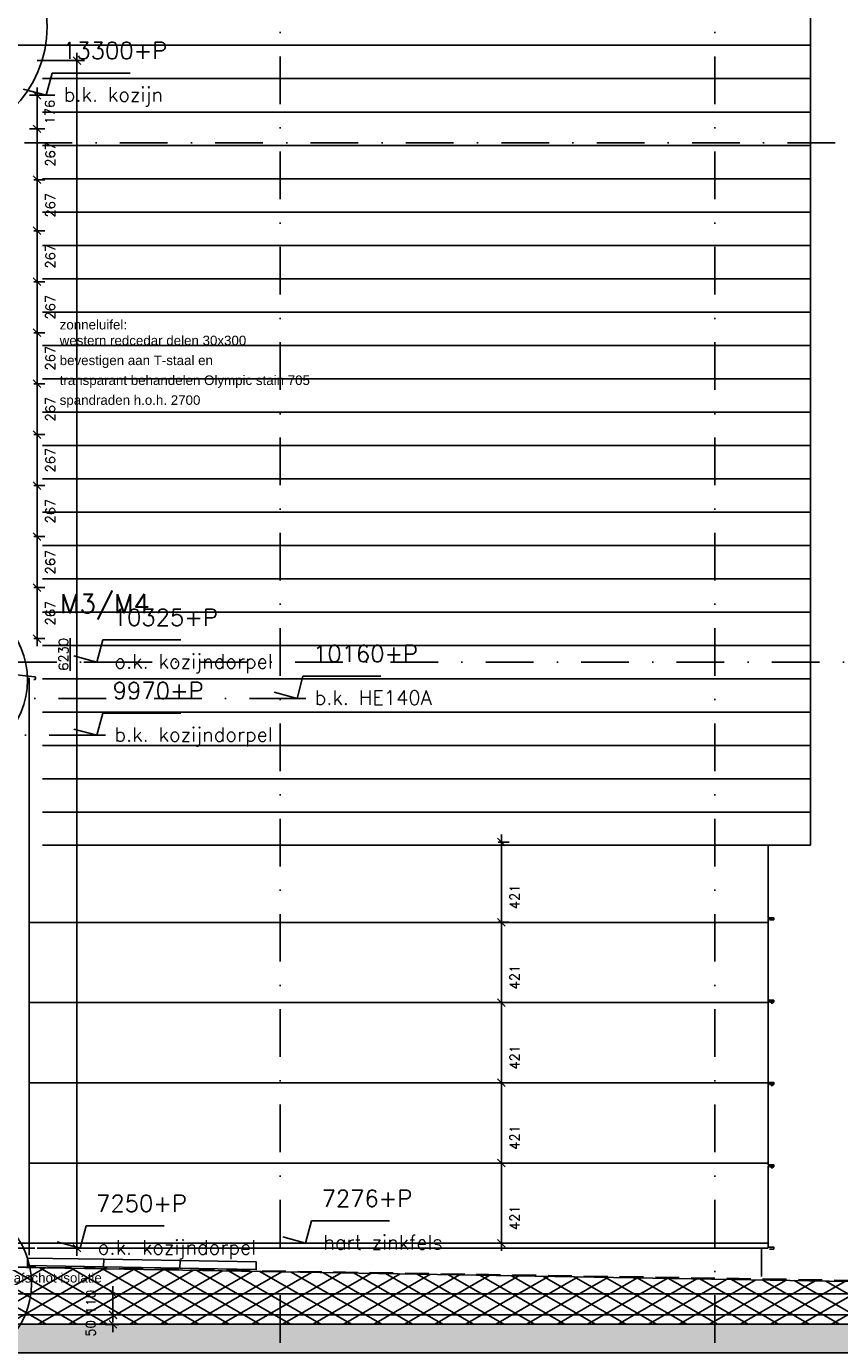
# Model space of a CAD drawing. Extents: x 0 to 316966, y 0 to 192112.
# Tile 35 of 54: x 169339 to 173603, y 99184 to 106107. Entities that reach past the tile are written whole.
import ezdxf

# ---------------------------------------------------------------- set-up
doc = ezdxf.new("R2010")
doc.units = 0
doc.header["$LTSCALE"] = 20
doc.header["$MEASUREMENT"] = 0
doc.header["$PDSIZE"] = -1
for name, pattern in [('DASHDOT', [25, 12.5, -6.25, 0, -6.25]), ('DD1', [2.66667, 1.66667, -0.5, 0, -0.5]), ('HIDDEN', [9.375, 6.25, -3.125])]:
    doc.linetypes.add(name, pattern=pattern)
doc.layers.get('0').update_dxf_attribs({"linetype": 'CONTINUOUS'})
doc.layers.get('DEFPOINTS').update_dxf_attribs({"linetype": 'CONTINUOUS'})
for name, color, linetype in [('_DETAILNUMMERS', 4, 'CONTINUOUS'), ('_DETAILNUMMERSTEKST', 4, 'CONTINUOUS'), ('A--01A1_ACEER', 1, 'CONTINUOUS'), ('A--A21--_F-23-', 9, 'CONTINUOUS'), ('A--L13DC4_VLOEREN', 4, 'HIDDEN'), ('A--L21--', 3, 'CONTINUOUS'), ('A--L21--_F-23-', 4, 'CONTINUOUS'), ('A--L21D1_BUITENWAND', 1, 'CONTINUOUS'), ('A--L21D2_BUITENWAND', 2, 'CONTINUOUS'), ('A--L31D1_BUITENKOZIJN', 1, 'CONTINUOUS'), ('A--M$1A-_F123-', 1, 'CONTINUOUS'), ('A--M01A1_MAATVOERING', 1, 'CONTINUOUS'), ('A--M01B1_HOOGTE_MAATV', 1, 'CONTINUOUS'), ('A--M1$A-_F123-', 1, 'CONTINUOUS'), ('A--T$1A-_F123_20', 1, 'CONTINUOUS'), ('A--T01B2_HOOGTE_MAATV', 2, 'CONTINUOUS'), ('A--T01B3_HOOGTE_MAATV', 3, 'CONTINUOUS'), ('STRAMIEN', 8, 'DD1')]:
    doc.layers.add(name, color=color, linetype=linetype)
doc.styles.add('ALFA-0_25', font='ROMANS')
doc.styles.add('EB1', font='ARIAL.TTF')
doc.styles.add('EB2', font='ARIAL.TTF')
doc.styles.add('HIEMSTRA', font='romans.shx')
doc.styles.add('HOOGTEXT', font='ROMANS.shx', dxfattribs={"height": 2.5})
doc.dimstyles.new('STANDARD$0', dxfattribs={"dimscale": 50, "dimtxt": 2.5, "dimasz": 2, "dimexe": 2, "dimexo": 0, "dimgap": 2, "dimtad": 1, "dimdec": 0, "dimzin": 0, "dimdsep": 46, "dimtxsty": 'ALFA-0_25', "dimblk1": 'OBLIQUE', "dimblk2": 'OBLIQUE', "dimsah": 1, "dimcen": -3, "dimdle": 2, "dimclrd": 1, "dimclre": 1, "dimclrt": 2, "dimadec": 0, "dimazin": 0, "dimtfac": 0.666667, "dimtofl": 0, "dimtmove": 2, "dimatfit": 3, "dimldrblk": 'OBLIQUE', "dimfxl": 0, "dimtvp": 0.833333, "dimtolj": 1, "dimtzin": 0, "dimarcsym": 0})

# ---------------------------------------------------------------- blocks, each defined once
blk = doc.blocks.new('HOOGTEP')
at = {"layer": 'A--M01A1_MAATVOERING'}
for p, q in [((0, 0), (0.62, 2.33)), ((0.62, 2.33), (8.79, 2.33)), ((-2.41, 0.65), (0, 0))]:
    blk.add_line(p, q, dxfattribs=at)
at = {"layer": 'A--M01B1_HOOGTE_MAATV'}
blk.add_line((-1.38, 0), (0.91, 0), dxfattribs=at)
at = {"layer": 'A--T01B2_HOOGTE_MAATV', "style": 'HOOGTEXT', "flags": 4}
blk.add_attdef('TEKST', (1.84, -0.67), '', height=1.5, dxfattribs=at)
at = {"layer": 'A--T01B3_HOOGTE_MAATV', "style": 'HOOGTEXT', "flags": 4}
blk.add_attdef('HOOGTE', (1.67, 3.82), '', height=1.75, dxfattribs=at)
blk = doc.blocks.new('_OBLIQUE')
at = {"color": 0, "linetype": 'ByBlock'}
blk.add_line((-0.5, -0.5), (0.5, 0.5), dxfattribs=at)
blk = doc.blocks.new('*D278')
at = {"layer": 'A--M1$A-_F123-', "color": 1, "lineweight": -2}
for p, q in [((169378.1, 105034.7), (169434.8, 105034.7)), ((169394.8, 105074.7), (169394.8, 104727.2)), ((169378.2, 104767.2), (169434.8, 104767.2))]:
    blk.add_line(p, q, dxfattribs=at)
at = {"layer": 'DEFPOINTS', "color": 0}
for p in [(169378.1, 105034.7), (169378.2, 104767.2), (169394.8, 104767.2)]:
    blk.add_point(p, dxfattribs=at)
at = {"layer": 'A--M1$A-_F123-', "color": 1, "lineweight": -2, "xscale": 40, "yscale": 40, "zscale": 40}
for p, rotation in [((169394.8, 105034.7), 90), ((169394.8, 104767.2), 270)]:
    blk.add_blockref('_OBLIQUE', p, dxfattribs=dict(at, rotation=rotation))
at = {"layer": 'A--M1$A-_F123-', "color": 2, "insert": (169464.5, 104900.9), "char_height": 50, "attachment_point": 5, "rotation": 90, "style": 'ALFA-0_25'}
blk.add_mtext('\\A1;267', dxfattribs=at)
blk = doc.blocks.new('*D279')
at = {"layer": 'A--M1$A-_F123-', "color": 1, "lineweight": -2}
for p, q in [((169378.2, 104767.2), (169434.8, 104767.2)), ((169394.8, 104459.7), (169394.8, 104807.2)), ((169378.1, 104499.7), (169434.8, 104499.7))]:
    blk.add_line(p, q, dxfattribs=at)
at = {"layer": 'DEFPOINTS', "color": 0}
for p in [(169378.2, 104767.2), (169394.8, 104767.2), (169378.1, 104499.7)]:
    blk.add_point(p, dxfattribs=at)
at = {"layer": 'A--M1$A-_F123-', "color": 1, "lineweight": -2, "xscale": 40, "yscale": 40, "zscale": 40}
for p, rotation in [((169394.8, 104767.2), 90), ((169394.8, 104499.7), 270)]:
    blk.add_blockref('_OBLIQUE', p, dxfattribs=dict(at, rotation=rotation))
at = {"layer": 'A--M1$A-_F123-', "color": 2, "insert": (169464.5, 104633.4), "char_height": 50, "attachment_point": 5, "rotation": 90, "style": 'ALFA-0_25'}
blk.add_mtext('\\A1;267', dxfattribs=at)
blk = doc.blocks.new('*D280')
at = {"layer": 'A--M1$A-_F123-', "color": 1, "lineweight": -2}
for p, q in [((169378.1, 104499.7), (169434.8, 104499.7)), ((169394.8, 104539.7), (169394.8, 104192.2)), ((169378.2, 104232.2), (169434.8, 104232.2))]:
    blk.add_line(p, q, dxfattribs=at)
at = {"layer": 'DEFPOINTS', "color": 0}
for p in [(169378.1, 104499.7), (169378.2, 104232.2), (169394.8, 104232.2)]:
    blk.add_point(p, dxfattribs=at)
at = {"layer": 'A--M1$A-_F123-', "color": 1, "lineweight": -2, "xscale": 40, "yscale": 40, "zscale": 40}
for p, rotation in [((169394.8, 104499.7), 90), ((169394.8, 104232.2), 270)]:
    blk.add_blockref('_OBLIQUE', p, dxfattribs=dict(at, rotation=rotation))
at = {"layer": 'A--M1$A-_F123-', "color": 2, "insert": (169464.5, 104365.9), "char_height": 50, "attachment_point": 5, "rotation": 90, "style": 'ALFA-0_25'}
blk.add_mtext('\\A1;267', dxfattribs=at)
blk = doc.blocks.new('*D281')
at = {"layer": 'A--M1$A-_F123-', "color": 1, "lineweight": -2}
for p, q in [((169394.8, 103924.7), (169394.8, 104272.2)), ((169378.2, 104232.2), (169434.8, 104232.2)), ((169378.1, 103964.7), (169434.8, 103964.7))]:
    blk.add_line(p, q, dxfattribs=at)
at = {"layer": 'DEFPOINTS', "color": 0}
for p in [(169378.2, 104232.2), (169394.8, 104232.2), (169378.1, 103964.7)]:
    blk.add_point(p, dxfattribs=at)
at = {"layer": 'A--M1$A-_F123-', "color": 1, "lineweight": -2, "xscale": 40, "yscale": 40, "zscale": 40}
for p, rotation in [((169394.8, 104232.2), 90), ((169394.8, 103964.7), 270)]:
    blk.add_blockref('_OBLIQUE', p, dxfattribs=dict(at, rotation=rotation))
at = {"layer": 'A--M1$A-_F123-', "color": 2, "insert": (169464.5, 104098.4), "char_height": 50, "attachment_point": 5, "rotation": 90, "style": 'ALFA-0_25'}
blk.add_mtext('\\A1;267', dxfattribs=at)
blk = doc.blocks.new('*D282')
at = {"layer": 'A--M1$A-_F123-', "color": 1, "lineweight": -2}
for p, q in [((169394.8, 104004.7), (169394.8, 103657.2)), ((169378.1, 103964.7), (169434.8, 103964.7)), ((169378.2, 103697.2), (169434.8, 103697.2))]:
    blk.add_line(p, q, dxfattribs=at)
at = {"layer": 'DEFPOINTS', "color": 0}
for p in [(169378.1, 103964.7), (169378.2, 103697.2), (169394.8, 103697.2)]:
    blk.add_point(p, dxfattribs=at)
at = {"layer": 'A--M1$A-_F123-', "color": 1, "lineweight": -2, "xscale": 40, "yscale": 40, "zscale": 40}
for p, rotation in [((169394.8, 103964.7), 90), ((169394.8, 103697.2), 270)]:
    blk.add_blockref('_OBLIQUE', p, dxfattribs=dict(at, rotation=rotation))
at = {"layer": 'A--M1$A-_F123-', "color": 2, "insert": (169464.5, 103830.9), "char_height": 50, "attachment_point": 5, "rotation": 90, "style": 'ALFA-0_25'}
blk.add_mtext('\\A1;267', dxfattribs=at)
blk = doc.blocks.new('*D283')
at = {"layer": 'A--M1$A-_F123-', "color": 1, "lineweight": -2}
for p, q in [((169378.2, 103162.2), (169434.8, 103162.2)), ((169394.8, 102854.7), (169394.8, 103202.2)), ((169378.1, 102894.7), (169434.8, 102894.7))]:
    blk.add_line(p, q, dxfattribs=at)
at = {"layer": 'DEFPOINTS', "color": 0}
for p in [(169378.2, 103162.2), (169394.8, 103162.2), (169378.1, 102894.7)]:
    blk.add_point(p, dxfattribs=at)
at = {"layer": 'A--M1$A-_F123-', "color": 1, "lineweight": -2, "xscale": 40, "yscale": 40, "zscale": 40}
for p, rotation in [((169394.8, 103162.2), 90), ((169394.8, 102894.7), 270)]:
    blk.add_blockref('_OBLIQUE', p, dxfattribs=dict(at, rotation=rotation))
at = {"layer": 'A--M1$A-_F123-', "color": 2, "insert": (169464.5, 103028.4), "char_height": 50, "attachment_point": 5, "rotation": 90, "style": 'ALFA-0_25'}
blk.add_mtext('\\A1;267', dxfattribs=at)
blk = doc.blocks.new('*D284')
at = {"layer": 'A--M1$A-_F123-', "color": 1, "lineweight": -2}
for p, q in [((169394.8, 103469.7), (169394.8, 103122.2)), ((169378.1, 103429.7), (169434.8, 103429.7)), ((169378.2, 103162.2), (169434.8, 103162.2))]:
    blk.add_line(p, q, dxfattribs=at)
at = {"layer": 'DEFPOINTS', "color": 0}
for p in [(169378.1, 103429.7), (169378.2, 103162.2), (169394.8, 103162.2)]:
    blk.add_point(p, dxfattribs=at)
at = {"layer": 'A--M1$A-_F123-', "color": 1, "lineweight": -2, "xscale": 40, "yscale": 40, "zscale": 40}
for p, rotation in [((169394.8, 103429.7), 90), ((169394.8, 103162.2), 270)]:
    blk.add_blockref('_OBLIQUE', p, dxfattribs=dict(at, rotation=rotation))
at = {"layer": 'A--M1$A-_F123-', "color": 2, "insert": (169464.5, 103295.9), "char_height": 50, "attachment_point": 5, "rotation": 90, "style": 'ALFA-0_25'}
blk.add_mtext('\\A1;267', dxfattribs=at)
blk = doc.blocks.new('*D285')
at = {"layer": 'A--M1$A-_F123-', "color": 1, "lineweight": -2}
for p, q in [((169394.8, 103389.7), (169394.8, 103737.2)), ((169378.2, 103697.2), (169434.8, 103697.2)), ((169378.1, 103429.7), (169434.8, 103429.7))]:
    blk.add_line(p, q, dxfattribs=at)
at = {"layer": 'DEFPOINTS', "color": 0}
for p in [(169378.2, 103697.2), (169394.8, 103697.2), (169378.1, 103429.7)]:
    blk.add_point(p, dxfattribs=at)
at = {"layer": 'A--M1$A-_F123-', "color": 1, "lineweight": -2, "xscale": 40, "yscale": 40, "zscale": 40}
for p, rotation in [((169394.8, 103697.2), 90), ((169394.8, 103429.7), 270)]:
    blk.add_blockref('_OBLIQUE', p, dxfattribs=dict(at, rotation=rotation))
at = {"layer": 'A--M1$A-_F123-', "color": 2, "insert": (169464.5, 103563.4), "char_height": 50, "attachment_point": 5, "rotation": 90, "style": 'ALFA-0_25'}
blk.add_mtext('\\A1;267', dxfattribs=at)
blk = doc.blocks.new('*D286')
at = {"layer": 'A--M1$A-_F123-', "color": 1, "lineweight": -2}
for p, q in [((169378.2, 105302.2), (169434.8, 105302.2)), ((169394.8, 104994.7), (169394.8, 105342.2)), ((169378.1, 105034.7), (169434.8, 105034.7))]:
    blk.add_line(p, q, dxfattribs=at)
at = {"layer": 'DEFPOINTS', "color": 0}
for p in [(169378.2, 105302.2), (169394.8, 105302.2), (169378.1, 105034.7)]:
    blk.add_point(p, dxfattribs=at)
at = {"layer": 'A--M1$A-_F123-', "color": 1, "lineweight": -2, "xscale": 40, "yscale": 40, "zscale": 40}
for p, rotation in [((169394.8, 105302.2), 90), ((169394.8, 105034.7), 270)]:
    blk.add_blockref('_OBLIQUE', p, dxfattribs=dict(at, rotation=rotation))
at = {"layer": 'A--M1$A-_F123-', "color": 2, "insert": (169464.5, 105168.4), "char_height": 50, "attachment_point": 5, "rotation": 90, "style": 'ALFA-0_25'}
blk.add_mtext('\\A1;267', dxfattribs=at)
blk = doc.blocks.new('*D287')
at = {"layer": 'A--M1$A-_F123-', "color": 1, "lineweight": -2}
for p, q in [((169394.8, 105609.6), (169394.8, 105262.2)), ((169378.1, 105569.6), (169434.8, 105569.6)), ((169378.2, 105302.2), (169434.8, 105302.2))]:
    blk.add_line(p, q, dxfattribs=at)
at = {"layer": 'DEFPOINTS', "color": 0}
for p in [(169378.1, 105569.6), (169378.2, 105302.2), (169394.8, 105302.2)]:
    blk.add_point(p, dxfattribs=at)
at = {"layer": 'A--M1$A-_F123-', "color": 1, "lineweight": -2, "xscale": 40, "yscale": 40, "zscale": 40}
for p, rotation in [((169394.8, 105569.6), 90), ((169394.8, 105302.2), 270)]:
    blk.add_blockref('_OBLIQUE', p, dxfattribs=dict(at, rotation=rotation))
at = {"layer": 'A--M1$A-_F123-', "color": 2, "insert": (169464.5, 105435.9), "char_height": 50, "attachment_point": 5, "rotation": 90, "style": 'ALFA-0_25'}
blk.add_mtext('\\A1;267', dxfattribs=at)
blk = doc.blocks.new('*D288')
at = {"layer": 'A--M1$A-_F123-', "color": 1, "lineweight": -2}
for p, q in [((169428.5, 105745.9), (169354.8, 105745.9)), ((169394.8, 105529.6), (169394.8, 105785.9)), ((169428.5, 105569.6), (169354.8, 105569.6))]:
    blk.add_line(p, q, dxfattribs=at)
at = {"layer": 'DEFPOINTS', "color": 0}
for p in [(169394.8, 105745.9), (169428.5, 105745.9), (169428.5, 105569.6)]:
    blk.add_point(p, dxfattribs=at)
at = {"layer": 'A--M1$A-_F123-', "color": 1, "lineweight": -2, "xscale": 40, "yscale": 40, "zscale": 40}
for p, rotation in [((169394.8, 105745.9), 90), ((169394.8, 105569.6), 270)]:
    blk.add_blockref('_OBLIQUE', p, dxfattribs=dict(at, rotation=rotation))
at = {"layer": 'A--M1$A-_F123-', "color": 2, "insert": (169461.9, 105657.8), "char_height": 50, "attachment_point": 5, "rotation": 90, "style": 'ALFA-0_25'}
blk.add_mtext('\\A1;176', dxfattribs=at)
blk = doc.blocks.new('*D289')
at = {"color": 1, "linetype": 'ByBlock'}
for p, q in [((169394.8, 105927.9), (169643.6, 105927.9)), ((169603.6, 105967.9), (169603.6, 99655.4)), ((169394.8, 99695.4), (169643.6, 99695.4))]:
    blk.add_line(p, q, dxfattribs=at)
at = {"layer": 'DEFPOINTS', "color": 0, "linetype": 'ByBlock'}
for p in [(169394.8, 105927.9), (169394.8, 99695.4), (169603.6, 99695.4)]:
    blk.add_point(p, dxfattribs=at)
at = {"color": 1, "linetype": 'ByBlock', "xscale": 40, "yscale": 40, "zscale": 40}
for p, rotation in [((169603.6, 105927.9), 90), ((169603.6, 99695.4), 270)]:
    blk.add_blockref('_OBLIQUE', p, dxfattribs=dict(at, rotation=rotation))
at = {"color": 2, "linetype": 'ByBlock', "insert": (169533.6, 102811.6), "char_height": 50, "attachment_point": 5, "rotation": 90, "style": 'ALFA-0_25'}
blk.add_mtext('\\A1;\\L6230', dxfattribs=at)
blk = doc.blocks.new('*D296')
at = {"color": 1, "linetype": 'ByBlock'}
for p, q in [((171830.1, 99681.4), (171830.1, 100182.4)), ((171813.4, 100142.4), (171870.1, 100142.4)), ((171813.4, 99721.4), (171870.1, 99721.4))]:
    blk.add_line(p, q, dxfattribs=at)
at = {"layer": 'DEFPOINTS', "color": 0, "linetype": 'ByBlock'}
for p in [(171813.4, 100142.4), (171830.1, 100142.4), (171813.4, 99721.4)]:
    blk.add_point(p, dxfattribs=at)
at = {"color": 1, "linetype": 'ByBlock', "xscale": 40, "yscale": 40, "zscale": 40}
for p, rotation in [((171830.1, 100142.4), 90), ((171830.1, 99721.4), 270)]:
    blk.add_blockref('_OBLIQUE', p, dxfattribs=dict(at, rotation=rotation))
at = {"color": 2, "linetype": 'ByBlock', "insert": (171899.8, 99855.1), "char_height": 50, "attachment_point": 5, "rotation": 90, "style": 'ALFA-0_25'}
blk.add_mtext('\\A1;421', dxfattribs=at)
blk = doc.blocks.new('*D297')
at = {"color": 1, "linetype": 'ByBlock'}
for p, q in [((171830.1, 99681.4), (171830.1, 100182.4)), ((171813.4, 100142.4), (171870.1, 100142.4)), ((171813.4, 99721.4), (171870.1, 99721.4))]:
    blk.add_line(p, q, dxfattribs=at)
at = {"layer": 'DEFPOINTS', "color": 0, "linetype": 'ByBlock'}
for p in [(171813.4, 100142.4), (171830.1, 100142.4), (171813.4, 99721.4)]:
    blk.add_point(p, dxfattribs=at)
at = {"color": 1, "linetype": 'ByBlock', "xscale": 40, "yscale": 40, "zscale": 40}
for p, rotation in [((171830.1, 100142.4), 90), ((171830.1, 99721.4), 270)]:
    blk.add_blockref('_OBLIQUE', p, dxfattribs=dict(at, rotation=rotation))
at = {"color": 2, "linetype": 'ByBlock', "insert": (171899.8, 99855.1), "char_height": 50, "attachment_point": 5, "rotation": 90, "style": 'ALFA-0_25'}
blk.add_mtext('\\A1;421', dxfattribs=at)
blk = doc.blocks.new('*D298')
at = {"color": 1, "linetype": 'ByBlock'}
for p, q in [((171830.1, 100102.4), (171830.1, 100603.4)), ((171813.4, 100563.4), (171870.1, 100563.4)), ((171813.4, 100142.4), (171870.1, 100142.4))]:
    blk.add_line(p, q, dxfattribs=at)
at = {"layer": 'DEFPOINTS', "color": 0, "linetype": 'ByBlock'}
for p in [(171813.4, 100563.4), (171830.1, 100563.4), (171813.4, 100142.4)]:
    blk.add_point(p, dxfattribs=at)
at = {"color": 1, "linetype": 'ByBlock', "xscale": 40, "yscale": 40, "zscale": 40}
for p, rotation in [((171830.1, 100563.4), 90), ((171830.1, 100142.4), 270)]:
    blk.add_blockref('_OBLIQUE', p, dxfattribs=dict(at, rotation=rotation))
at = {"color": 2, "linetype": 'ByBlock', "insert": (171899.8, 100276.1), "char_height": 50, "attachment_point": 5, "rotation": 90, "style": 'ALFA-0_25'}
blk.add_mtext('\\A1;421', dxfattribs=at)
blk = doc.blocks.new('*D299')
at = {"color": 1, "linetype": 'ByBlock'}
for p, q in [((171830.1, 100523.4), (171830.1, 101024.4)), ((171813.4, 100984.4), (171870.1, 100984.4)), ((171813.4, 100563.4), (171870.1, 100563.4))]:
    blk.add_line(p, q, dxfattribs=at)
at = {"layer": 'DEFPOINTS', "color": 0, "linetype": 'ByBlock'}
for p in [(171813.4, 100984.4), (171830.1, 100984.4), (171813.4, 100563.4)]:
    blk.add_point(p, dxfattribs=at)
at = {"color": 1, "linetype": 'ByBlock', "xscale": 40, "yscale": 40, "zscale": 40}
for p, rotation in [((171830.1, 100984.4), 90), ((171830.1, 100563.4), 270)]:
    blk.add_blockref('_OBLIQUE', p, dxfattribs=dict(at, rotation=rotation))
at = {"color": 2, "linetype": 'ByBlock', "insert": (171899.8, 100697.1), "char_height": 50, "attachment_point": 5, "rotation": 90, "style": 'ALFA-0_25'}
blk.add_mtext('\\A1;421', dxfattribs=at)
blk = doc.blocks.new('*D300')
at = {"color": 1, "linetype": 'ByBlock'}
for p, q in [((171830.1, 100944.4), (171830.1, 101445.4)), ((171813.4, 101405.4), (171870.1, 101405.4)), ((171813.4, 100984.4), (171870.1, 100984.4))]:
    blk.add_line(p, q, dxfattribs=at)
at = {"layer": 'DEFPOINTS', "color": 0, "linetype": 'ByBlock'}
for p in [(171813.4, 101405.4), (171830.1, 101405.4), (171813.4, 100984.4)]:
    blk.add_point(p, dxfattribs=at)
at = {"color": 1, "linetype": 'ByBlock', "xscale": 40, "yscale": 40, "zscale": 40}
for p, rotation in [((171830.1, 101405.4), 90), ((171830.1, 100984.4), 270)]:
    blk.add_blockref('_OBLIQUE', p, dxfattribs=dict(at, rotation=rotation))
at = {"color": 2, "linetype": 'ByBlock', "insert": (171899.8, 101118.1), "char_height": 50, "attachment_point": 5, "rotation": 90, "style": 'ALFA-0_25'}
blk.add_mtext('\\A1;421', dxfattribs=at)
blk = doc.blocks.new('*D368')
at = {"layer": 'A--M$1A-_F123-', "color": 1, "lineweight": -2}
for p, q in [((169792.9, 99345.9), (169792.9, 99385.9)), ((169823.2, 99345.9), (169752.9, 99345.9)), ((169823.2, 99295.4), (169752.9, 99295.4)), ((169792.9, 99295.4), (169792.9, 99255.4))]:
    blk.add_line(p, q, dxfattribs=at)
at = {"layer": 'DEFPOINTS', "color": 0}
for p in [(169792.9, 99295.4), (169823.2, 99345.9), (169823.2, 99295.4)]:
    blk.add_point(p, dxfattribs=at)
at = {"layer": 'A--M$1A-_F123-', "color": 1, "lineweight": -2, "xscale": 40, "yscale": 40, "zscale": 40}
for p, rotation in [((169792.9, 99345.9), 270), ((169792.9, 99295.4), 90)]:
    blk.add_blockref('_OBLIQUE', p, dxfattribs=dict(at, rotation=rotation))
at = {"layer": 'A--M$1A-_F123-', "color": 2, "insert": (169676, 99274.1), "char_height": 50, "attachment_point": 5, "rotation": 90, "style": 'ALFA-0_25'}
blk.add_mtext('\\A1;50', dxfattribs=at)
blk = doc.blocks.new('*D369')
at = {"layer": 'A--M$1A-_F123-', "color": 1, "lineweight": -2}
for p, q in [((169792.9, 99495.9), (169792.9, 99305.4)), ((169823.2, 99455.9), (169752.9, 99455.9)), ((169823.2, 99345.4), (169752.9, 99345.4))]:
    blk.add_line(p, q, dxfattribs=at)
at = {"layer": 'DEFPOINTS', "color": 0}
for p in [(169823.2, 99455.9), (169792.9, 99345.4), (169823.2, 99345.4)]:
    blk.add_point(p, dxfattribs=at)
at = {"layer": 'A--M$1A-_F123-', "color": 1, "lineweight": -2, "xscale": 40, "yscale": 40, "zscale": 40}
for p, rotation in [((169792.9, 99455.9), 90), ((169792.9, 99345.4), 270)]:
    blk.add_blockref('_OBLIQUE', p, dxfattribs=dict(at, rotation=rotation))
at = {"layer": 'A--M$1A-_F123-', "color": 2, "insert": (169676.9, 99412.3), "char_height": 50, "attachment_point": 5, "rotation": 90, "style": 'ALFA-0_25'}
blk.add_mtext('\\A1;110', dxfattribs=at)

msp = doc.modelspace()

# ---------------------------------------------------------------- hatches: boundary and pattern name
at = {"layer": 'A--A21--_F-23-'}
h = msp.add_hatch(dxfattribs=at)
h.set_pattern_fill('ALFAISO', color=256, scale=80, angle=270, style=0, pattern_type=2)
h.set_pattern_definition([(330, (170622.21, 93811.48), (40, 69.28203), []), (30, (170622.21, 93811.48), (-40, 69.28203), [])])
h.paths.add_polyline_path([(180014.265, 99499.486), (177449.311, 99455.898), (168924.832, 99600.891), (168924.832, 99295.898), (180014.265, 99295.898)])
h = msp.add_hatch(dxfattribs=at)
h.set_pattern_fill('ALFABET', color=256, scale=20, angle=1, style=0, pattern_type=2)
h.set_pattern_definition([(46, (0, 0), (-86.320776, 83.359004), []), (51, (0, 0), (143.64922, -10.04493), [15, -165]), (356, (0, 0), (-30.37155, 149.93121), [12, -132]), (101.4514, (11.97, -0.84), (113.27778, 139.88618), [12.74804, -140.22842]), (47.1842, (-0.7, 40), (213.99344, -29.37358), [22.5, -247.5]), (97.6356, (17.13, 37.55), (183.50393, 198.05632), [19.12206, -210.3426]), (352.1842, (-0.7, 40), (183.50378, 198.05647), [18, -198]), (22, (19.47, 30.34), (120.76856, -78.42802), [15, -165]), (327, (19.47, 30.34), (46.12453, 145.85721), [12, -132]), (72.4514, (29.54, 23.81), (166.893145, 67.42906), [12.74804, -140.22842]), (38.5, (0, 0), (1.269641, 66.611074), [0, -130.4, 0, -134, 0, -132.5]), (8.5, (0, 0), (51.229207, 79.788568), [0, -76.4, 0, -127.4, 0, -50.5]), (328.5, (-44.593, -0.78), (106.826954, -2.64699), [0, -50, 0, -156, 0, -207]), (318.5, (-64.59, -1.13), (116.270055, 22.053548), [0, -65, 0, -103.6, 0, -147]), (318.5, (-64.59, -1.13), (116.270055, 22.053548), [0, -65, 0, -103.6, 0, -147])])
h.paths.add_polyline_path([(180014.265, 99295.898), (180014.265, 99145.898), (168865.948, 99145.898), (168865.948, 99295.898)])

# ---------------------------------------------------------------- linework, layer by layer
for points in [[(169744.648, 99636.952), (169344.705, 99643.755), (169344.025, 99603.761), (169743.967, 99596.958)], [(169744.648, 99636.952), (170144.59, 99630.15), (170143.909, 99590.156), (169743.967, 99596.958)], [(170144.59, 99630.15), (170544.532, 99623.347), (170543.852, 99583.353), (170143.909, 99590.156)]]:
    msp.add_lwpolyline(points, close=True)
at = {"layer": '_DETAILNUMMERS'}
for centre, radius in [((168838.442, 106105.811), 608.653), ((168918.233, 102676.469), 427.262), ((168938.801, 99510.378), 427.262)]:
    msp.add_circle(centre, radius, dxfattribs=at)
at = {"layer": 'A--01A1_ACEER'}
msp.add_line((173227.959, 101406.856), (173227.959, 100153.446), dxfattribs=at)
at = {"layer": 'A--L13DC4_VLOEREN'}
msp.add_lwpolyline([(182290.339, 99622.218), (182273.175, 99605.054), (182273.175, 99601.614), (182269.04, 99598.517), (182241.618, 99598), (182240.752, 99597.135), (182226.541, 99597.135), (182226.54, 99584.601), (182226.54, 99584.601), (180470.297, 99516.597), (180014.265, 99499.486), (177449.311, 99465.898), (177449.311, 99465.898), (168926.832, 99602.92), (168924.832, 99709.898)], dxfattribs=at)
at = {"layer": 'A--L21--'}
for p, q in [((168924.832, 99455.898), (182016.198, 99455.481)), ((168924.832, 99345.898), (181610.187, 99345.619))]:
    msp.add_line(p, q, dxfattribs=at)
msp.add_lwpolyline([(180014.265, 99499.486), (177449.311, 99455.898), (177449.311, 99455.898), (168924.832, 99600.891), (168924.832, 99295.898), (180014.265, 99295.898)], close=True, dxfattribs=at)
at = {"layer": 'A--L21--_F-23-', "linetype": 'Continuous'}
msp.add_lwpolyline([(180014.265, 99295.898), (180014.265, 99145.898), (168865.948, 99145.898), (168865.948, 99295.898)], close=True, dxfattribs=at)
at = {"layer": 'A--L21D1_BUITENWAND'}
for p, q in [((173451.414, 106007.898), (169163.153, 106007.898)), ((173451.414, 105832.898), (169424.162, 105832.898)), ((173451.414, 105657.898), (169424.162, 105657.898)), ((173451.414, 105482.898), (169424.162, 105482.898)), ((173451.414, 105307.898), (169424.162, 105307.898)), ((173451.414, 105132.898), (169424.162, 105132.898)), ((173451.414, 104957.898), (169424.162, 104957.898)), ((173451.414, 104782.898), (169424.162, 104782.898)), ((173451.414, 104607.898), (169424.162, 104607.898)), ((173451.414, 104432.898), (169424.162, 104432.898)), ((173451.414, 104257.898), (169424.162, 104257.898)), ((173451.414, 104082.898), (169424.162, 104082.898)), ((173451.414, 103907.898), (169424.162, 103907.898)), ((173451.414, 103732.898), (169424.162, 103732.898)), ((173451.414, 103557.898), (169424.162, 103557.898)), ((173451.414, 103382.898), (169424.162, 103382.898)), ((173451.414, 103207.898), (169424.162, 103207.898)), ((173451.414, 103032.898), (169424.162, 103032.898)), ((173451.414, 102857.898), (169424.162, 102857.898)), ((173451.414, 102682.898), (169424.162, 102682.898)), ((173451.414, 102507.898), (169424.162, 102507.898)), ((173451.414, 102332.898), (169424.162, 102332.898)), ((173451.414, 102157.898), (169424.162, 102157.898)), ((173451.414, 101982.898), (169424.162, 101982.898)), ((173227.959, 101405.369), (169353.265, 101405.369)), ((173227.959, 100984.369), (169353.265, 100984.369)), ((173250.961, 100981.898), (173244.961, 100981.898)), ((173250.961, 100981.897), (173244.961, 100981.897)), ((173254.961, 100990.898), (173254.961, 100985.898)), ((173254.961, 100990.897), (173254.961, 100985.897)), ((173227.959, 100563.369), (169353.265, 100563.369)), ((173250.961, 100549.898), (173244.961, 100549.898)), ((173250.961, 100549.897), (173244.961, 100549.897)), ((173254.961, 100558.898), (173254.961, 100553.898)), ((173254.961, 100558.897), (173254.961, 100553.897)), ((173227.959, 100142.369), (169353.265, 100142.369)), ((173250.961, 100117.898), (173244.961, 100117.898)), ((173250.961, 100117.897), (173244.961, 100117.897)), ((173254.961, 100126.898), (173254.961, 100121.898)), ((173254.961, 100126.897), (173254.961, 100121.897)), ((173227.959, 99721.369), (169188.922, 99721.369)), ((173227.959, 99695.369), (169424.162, 99695.369)), ((173193.344, 99695.369), (173193.344, 99545.9))]:
    msp.add_line(p, q, dxfattribs=at)
msp.add_lwpolyline([(173236.443, 101418.898), (173257.961, 101418.898), (173257.961, 101428.898), (173227.961, 101428.898), (173227.959, 101810.369)], dxfattribs=at)
for points in [[(173236.443, 100986.898), (173257.961, 100986.898), (173257.961, 100996.898), (173227.961, 100996.898), (173227.959, 101419.369, -0.41421533), (173231.959, 101423.369), (173248.822, 101423.369, -0.41036546), (173250.822, 101421.395), (173250.836, 101416.547)], [(173236.443, 100554.898), (173257.961, 100554.898), (173257.961, 100564.898), (173227.961, 100564.898), (173227.959, 100987.369, -0.41421533), (173231.959, 100991.369), (173248.822, 100991.369, -0.41036546), (173250.822, 100989.395), (173250.836, 100984.547)], [(173236.443, 100122.898), (173257.961, 100122.898), (173257.961, 100132.898), (173227.961, 100132.898), (173227.959, 100555.369, -0.41421533), (173231.959, 100559.369), (173248.822, 100559.369, -0.41036546), (173250.822, 100557.395), (173250.836, 100552.547)], [(173236.443, 99690.898), (173257.961, 99690.898), (173257.961, 99700.898), (173227.961, 99700.898), (173227.959, 100123.369, -0.41421533), (173231.959, 100127.369), (173248.822, 100127.369, -0.41036546), (173250.822, 100125.395), (173250.836, 100120.547)]]:
    msp.add_lwpolyline(points, format="xyb", dxfattribs=at)
for centre, start, end in [((173250.961, 100990.898), 0, 90), ((173250.961, 100990.897), 0, 90), ((173250.961, 100985.898), 270, 0), ((173250.961, 100985.897), 270, 0), ((173250.961, 100558.898), 0, 90), ((173250.961, 100558.897), 0, 90), ((173250.961, 100553.898), 270, 0), ((173250.961, 100553.897), 270, 0), ((173250.961, 100126.898), 0, 90), ((173250.961, 100126.897), 0, 90), ((173250.961, 100121.898), 270, 0), ((173250.961, 100121.897), 270, 0)]:
    msp.add_arc(centre, 4, start, end, dxfattribs=at)
at = {"layer": 'A--L21D2_BUITENWAND'}
for q in [(173451.414, 107122.804), (169424.162, 101810.369)]:
    msp.add_line((173451.414, 101810.369), q, dxfattribs=at)
at = {"layer": 'A--L31D1_BUITENKOZIJN'}
for p, q in [((169353.265, 102688.317), (169353.265, 99658.547)), ((169383.265, 102679.898), (169377.265, 102679.898)), ((169383.265, 102679.897), (169377.265, 102679.897)), ((169387.265, 102688.898), (169387.265, 102683.898)), ((169387.265, 102688.897), (169387.265, 102683.897)), ((169383.265, 99695.369), (169060.691, 99695.369))]:
    msp.add_line(p, q, dxfattribs=at)
msp.add_lwpolyline([(169383.265, 102692.897), (168978.778, 102737.171)], dxfattribs=at)
for centre, start, end in [((169383.265, 102688.898), 0, 90), ((169383.265, 102688.897), 0, 90), ((169383.265, 102683.898), 270, 0), ((169383.265, 102683.897), 270, 0)]:
    msp.add_arc(centre, 4, start, end, dxfattribs=at)
at = {"layer": 'STRAMIEN', "linetype": 'DASHDOT'}
for p, q in [((170669.265, 109950.716), (170669.265, 90560.27)), ((172949.265, 109950.716), (172949.265, 90560.27)), ((189082.969, 105495.898), (152098.725, 105495.898)), ((189001.568, 102770.898), (151678.751, 102770.898)), ((170758.262, 102580.898), (151678.751, 102580.898)), ((169708.444, 102387.056), (151686.725, 102387.056)), ((189086.298, 99295.898), (151764.265, 99295.898))]:
    msp.add_line(p, q, dxfattribs=at)

# ---------------------------------------------------------------- block references
at = {"xscale": 50, "yscale": 50, "zscale": 50}
for p, values in [((169442.704, 105745.898), {'TEKST': 'b.k. kozijn', 'HOOGTE': '13300+P'}), ((169708.444, 102770.898), {'TEKST': 'o.k. kozijndorpel', 'HOOGTE': '10325+P'}), ((170758.262, 102580.898), {'TEKST': 'b.k. HE140A', 'HOOGTE': '10160+P'}), ((169708.444, 102387.056), {'TEKST': 'b.k. kozijndorpel', 'HOOGTE': '9970+P'}), ((169621.235, 99695.898), {'TEKST': 'o.k. kozijndorpel', 'HOOGTE': '7250+P'}), ((170803.315, 99721.898), {'TEKST': 'hart zinkfels', 'HOOGTE': '7276+P'})]:
    msp.add_blockref('HOOGTEP', p, dxfattribs=at).add_auto_attribs(values)

# ---------------------------------------------------------------- texts
at = {"layer": '_DETAILNUMMERSTEKST', "style": 'HIEMSTRA'}
msp.add_text('M3/M4', height=100, dxfattribs=at).set_placement((169514.802, 103028.402))
at = {"layer": 'A--T$1A-_F123_20'}
for s, style, p in [('zonneluifel:', 'EB1', (169513.48, 104516.828)), ('western redcedar delen 30x300', 'EB1', (169513.48, 104433.982)), ('bevestigen aan T-staal en', 'EB1', (169513.48, 104329.701)), ('transparant behandelen Olympic stain 705', 'EB1', (169513.48, 104225.421)), ('spandraden h.o.h. 2700', 'EB1', (169513.48, 104121.141)), ('afschot isolatie', 'EB2', (169272.284, 99515.092))]:
    msp.add_text(s, height=50, dxfattribs=dict(at, style=style)).set_placement(p)

# ---------------------------------------------------------------- dimensions: what is measured, and where the dimension line sits
at = {"layer": 'A--M$1A-_F123-'}
for base, p1, p2, picture, middle in [((169792.887, 99345.424), (169823.169, 99455.869), (169823.167, 99345.424), '*D369', (169676.915, 99412.266)), ((169792.885, 99295.444), (169823.166, 99345.878), (169823.166, 99295.444), '*D368', (169675.968, 99274.058))]:
    dim = msp.add_linear_dim(base=base, p1=p1, p2=p2, angle=90, dimstyle='STANDARD$0', override={"dimscale": 20, "dimclrt": 2}, dxfattribs=at)
    dim.commit()
    dim.dimension.update_dxf_attribs({"geometry": picture, "text_midpoint": middle, "dimtype": 160})
at = {"layer": 'A--M1$A-_F123-'}
dim = msp.add_linear_dim(base=(169603.585, 99695.369), p1=(169394.812, 105927.898), p2=(169394.812, 99695.369), angle=90, text='%%u6230', dimstyle='STANDARD$0', override={"dimscale": 20, "dimexe": 2, "dimexo": 0, "dimtxsty": 'ALFA-0_25', "dimblk1": 'OBLIQUE', "dimblk2": 'OBLIQUE', "dimcen": -3, "dimdle": 2, "dimclrt": 2, "dimtfac": 0.666667, "dimtdec": 2, "dimtix": 0, "dimtofl": 0, "dimtvp": 0.833333}, dxfattribs=at)
dim.commit()
dim.dimension.update_dxf_attribs({"geometry": '*D289', "text_midpoint": (169533.585, 102811.634)})
for base, p1, p2, picture, middle in [((169394.812, 105745.898), (169428.455, 105569.648), (169428.455, 105745.898), '*D288', (169461.933, 105657.773)), ((169394.812, 105302.151), (169378.143, 105569.648), (169378.155, 105302.151), '*D287', (169464.506, 105435.899)), ((169394.812, 105302.151), (169378.143, 105034.654), (169378.155, 105302.151), '*D286', (169464.506, 105168.402)), ((169394.812, 104767.157), (169378.143, 105034.654), (169378.155, 104767.157), '*D278', (169464.506, 104900.905)), ((169394.812, 104767.157), (169378.143, 104499.66), (169378.155, 104767.157), '*D279', (169464.506, 104633.409)), ((169394.812, 104232.163), (169378.143, 104499.66), (169378.155, 104232.163), '*D280', (169464.506, 104365.912)), ((169394.812, 104232.163), (169378.143, 103964.666), (169378.155, 104232.163), '*D281', (169464.506, 104098.415)), ((169394.812, 103697.169), (169378.143, 103964.666), (169378.155, 103697.169), '*D282', (169464.506, 103830.918)), ((169394.812, 103697.169), (169378.143, 103429.672), (169378.155, 103697.169), '*D285', (169464.506, 103563.421)), ((169394.812, 103162.175), (169378.143, 103429.672), (169378.155, 103162.175), '*D284', (169464.506, 103295.924)), ((169394.812, 103162.175), (169378.143, 102894.678), (169378.155, 103162.175), '*D283', (169464.506, 103028.427)), ((171830.08, 100142.369), (171813.411, 99721.369), (171813.429, 100142.369), '*D296', (171899.774, 99855.118))]:
    dim = msp.add_linear_dim(base=base, p1=p1, p2=p2, angle=90, dimstyle='STANDARD$0', override={"dimscale": 20, "dimexe": 2, "dimexo": 0, "dimtxsty": 'ALFA-0_25', "dimblk1": 'OBLIQUE', "dimblk2": 'OBLIQUE', "dimcen": -3, "dimdle": 2, "dimclrt": 2, "dimtfac": 0.666667, "dimtdec": 2, "dimtix": 0, "dimtofl": 0, "dimtvp": 0.833333}, dxfattribs=at)
    dim.commit()
    dim.dimension.update_dxf_attribs({"geometry": picture, "text_midpoint": middle, "dimtype": 160})
for base, p1, p2, picture, middle in [((171830.08, 101826.369), (171813.411, 101405.369), (171813.429, 101826.369), '*D300', (171899.774, 101539.118)), ((171830.08, 101405.369), (171813.411, 100984.369), (171813.429, 101405.369), '*D299', (171899.774, 101118.118)), ((171830.08, 100984.369), (171813.411, 100563.369), (171813.429, 100984.369), '*D298', (171899.774, 100697.118)), ((171830.08, 100563.369), (171813.411, 100142.369), (171813.429, 100563.369), '*D297', (171899.774, 100276.118))]:
    dim = msp.add_linear_dim(base=base, p1=p1, p2=p2, angle=90, dimstyle='STANDARD$0', override={"dimscale": 20, "dimexe": 2, "dimexo": 0, "dimtxsty": 'ALFA-0_25', "dimblk1": 'OBLIQUE', "dimblk2": 'OBLIQUE', "dimcen": -3, "dimdle": 2, "dimclrt": 2, "dimtfac": 0.666667, "dimtdec": 2, "dimtix": 0, "dimtofl": 0, "dimtvp": 0.833333}, dxfattribs=at)
    dim.commit()
    dim.dimension.update_dxf_attribs({"geometry": picture, "text_midpoint": middle, "dimtype": 160, "insert": (0, 421)})

doc.saveas('drawing.dxf')
